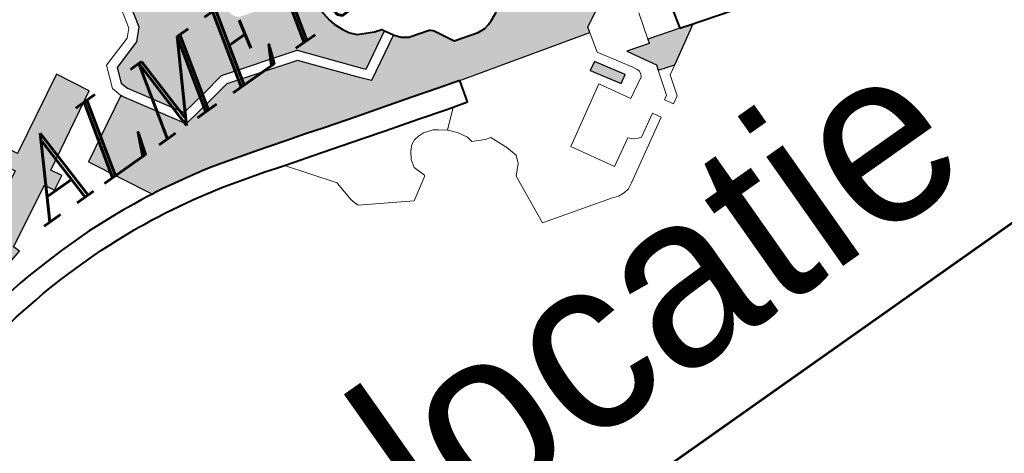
# Model space of a CAD drawing. Header units: metres. Extents: x 149090 to 149776, y 485756 to 486362.
# Tile 45 of 93: x 149588.63 to 149603.76, y 486275.52 to 486282.17. Entities that reach past the tile are written whole.
import ezdxf
from ezdxf.enums import TextEntityAlignment as Align

# ---------------------------------------------------------------- set-up
doc = ezdxf.new("R2010")
doc.units = ezdxf.units.M
doc.header["$MEASUREMENT"] = 0
for name, color, linetype, lineweight in [('WVB-pen-brm-dik 018', 6, 'Continuous', 13), ('WVB-pen-dik 035', 1, 'Continuous', 40), ('WVB-raster-20%', 254, 'Continuous', 30), ('WVB-raster-60%', 253, 'Continuous', 30), ('WVB-tekst-dik 035', 1, 'Continuous', 40), ('WVB-tekst-dik 050', 1, 'Continuous', 53)]:
    doc.layers.add(name, color=color, linetype=linetype, lineweight=lineweight)
doc.styles.add('1 200   cursief   0.18', font='ITALICS.shx', dxfattribs={"height": 0.36})
doc.styles.add('Style-WORKING', font='WORKING.shx')

# ---------------------------------------------------------------- blocks, each defined once
blk = doc.blocks.new('INZET')
at = {"layer": 'WVB-raster-20%', "extrusion": (0, 0, -1)}
for points in [[(0.099983, -0.109486), (0.098837, -0.108854), (0.098884, -0.108773), (0.099111, -0.108702), (0.099596, -0.108459), (0.099758, -0.108288), (0.099879, -0.108067), (0.099987, -0.107799), (0.10004, -0.107614), (0.100083, -0.107221), (0.100148, -0.106493), (0.100287, -0.1065), (0.102246, -0.105937), (0.102332, -0.105851), (0.102405, -0.105704), (0.102405, -0.105555), (0.102272, -0.10504), (0.101782, -0.103357), (0.101681, -0.103196), (0.101545, -0.103005), (0.101434, -0.102882), (0.10226, -0.102032), (0.10257, -0.102041), (0.104395, -0.102431), (0.104461, -0.102474), (0.104943, -0.104407), (0.105264, -0.104745), (0.1062, -0.105041), (0.106379, -0.105501), (0.106308, -0.105738), (0.105317, -0.107353), (0.104501, -0.107225), (0.103719, -0.107088), (0.101377, -0.107796), (0.10007, -0.109387)], [(0.093717, -0.112529), (0.093672, -0.112365), (0.093141, -0.112071), (0.092603, -0.112241), (0.092491, -0.112427), (0.092287, -0.111757), (0.091932, -0.111865), (0.091629, -0.112396), (0.091395, -0.111956), (0.091244, -0.111804), (0.091751, -0.110873), (0.092224, -0.111135), (0.092422, -0.111198), (0.092597, -0.111208), (0.092821, -0.111199), (0.092985, -0.11117), (0.095538, -0.110451), (0.09571, -0.110368), (0.095969, -0.110484), (0.096119, -0.110536), (0.096287, -0.110569), (0.096518, -0.110554), (0.097269, -0.11034), (0.097597, -0.109732), (0.09763, -0.109694), (0.097679, -0.10965), (0.097711, -0.109633), (0.098345, -0.10944), (0.098541, -0.109306), (0.098672, -0.109136), (0.098685, -0.109113), (0.100051, -0.109866), (0.100299, -0.10958), (0.101551, -0.108056), (0.103738, -0.107396), (0.104452, -0.107521), (0.105468, -0.10768), (0.106584, -0.105862), (0.106601, -0.105806), (0.10859, -0.106894), (0.107554, -0.108838), (0.107507, -0.108845), (0.107232, -0.108885), (0.10668, -0.108983), (0.106407, -0.109035), (0.105823, -0.109156), (0.105523, -0.109228), (0.104852, -0.109409), (0.10411, -0.109616), (0.10379, -0.109715), (0.103234, -0.109874), (0.102647, -0.110045), (0.102074, -0.110212), (0.101075, -0.110505), (0.100429, -0.110691), (0.099335, -0.111004), (0.098507, -0.111245), (0.097828, -0.111431)]]:
    blk.add_hatch(color=256, dxfattribs=at).paths.add_polyline_path(points)
at = {"layer": 'WVB-raster-20%'}
for points in [[(-0.114143, -0.108313), (-0.114302, -0.107476), (-0.114152, -0.107139), (-0.113965, -0.106943), (-0.113232, -0.106379), (-0.112891, -0.106497), (-0.112357, -0.106792), (-0.110586, -0.105826), (-0.11093, -0.10519), (-0.110485, -0.104949), (-0.110224, -0.105433), (-0.107849, -0.104134), (-0.107319, -0.105126), (-0.109682, -0.106438), (-0.109503, -0.106768), (-0.109947, -0.107009), (-0.110111, -0.106706), (-0.111974, -0.107708), (-0.111903, -0.107913), (-0.112545, -0.108081), (-0.112986, -0.108177), (-0.113674, -0.108272)], [(-0.09383, -0.114369), (-0.094375, -0.113489), (-0.094116, -0.113337), (-0.093572, -0.114216)], [(-0.092159, -0.114844), (-0.092669, -0.114689), (-0.092619, -0.114522), (-0.093117, -0.113657), (-0.092423, -0.11386), (-0.092381, -0.113721), (-0.09138, -0.11402), (-0.09097, -0.11414)]]:
    blk.add_hatch(color=256, dxfattribs=at).paths.add_polyline_path(points)
at = {"layer": 'WVB-pen-brm-dik 018'}
for p, q in [((-0.104723, -0.102288), (-0.105215, -0.104258)), ((-0.105215, -0.104258), (-0.104723, -0.102288)), ((-0.104943, -0.104407), (-0.104461, -0.102474)), ((-0.107849, -0.104134), (-0.110224, -0.105433)), ((-0.107319, -0.105126), (-0.107849, -0.104134)), ((-0.105215, -0.104258), (-0.105428, -0.104483)), ((-0.105428, -0.104483), (-0.105215, -0.104258)), ((-0.105428, -0.104483), (-0.106428, -0.104798)), ((-0.106428, -0.104798), (-0.105428, -0.104483)), ((-0.105264, -0.104745), (-0.104943, -0.104407)), ((-0.106428, -0.104798), (-0.106696, -0.105488)), ((-0.106696, -0.105488), (-0.106428, -0.104798)), ((-0.1062, -0.105041), (-0.105264, -0.104745)), ((-0.109682, -0.106438), (-0.107319, -0.105126)), ((-0.106379, -0.105501), (-0.1062, -0.105041)), ((-0.106696, -0.105488), (-0.106601, -0.105806)), ((-0.106601, -0.105806), (-0.106696, -0.105488)), ((-0.106308, -0.105738), (-0.106379, -0.105501)), ((-0.10859, -0.106894), (-0.106601, -0.105806)), ((-0.106601, -0.105806), (-0.106584, -0.105862)), ((-0.105317, -0.107353), (-0.106308, -0.105738)), ((-0.106584, -0.105862), (-0.105468, -0.10768)), ((-0.109503, -0.106768), (-0.109682, -0.106438)), ((-0.111974, -0.107708), (-0.110111, -0.106706)), ((-0.110111, -0.106706), (-0.109947, -0.107009)), ((-0.109947, -0.107009), (-0.109503, -0.106768)), ((-0.107554, -0.108838), (-0.10859, -0.106894)), ((-0.104501, -0.107225), (-0.105317, -0.107353)), ((-0.103719, -0.107088), (-0.104501, -0.107225)), ((-0.101377, -0.107796), (-0.103719, -0.107088)), ((-0.105468, -0.10768), (-0.104452, -0.107521)), ((-0.104452, -0.107521), (-0.103738, -0.107396)), ((-0.103738, -0.107396), (-0.101551, -0.108056)), ((-0.10007, -0.109387), (-0.101377, -0.107796)), ((-0.101551, -0.108056), (-0.100299, -0.10958)), ((-0.113242, -0.108825), (-0.112436, -0.108735)), ((-0.112436, -0.108735), (-0.112106, -0.108699)), ((-0.112106, -0.108699), (-0.111391, -0.10866)), ((-0.111391, -0.10866), (-0.110838, -0.108648)), ((-0.110838, -0.108648), (-0.110095, -0.108637)), ((-0.110095, -0.108637), (-0.109796, -0.108645)), ((-0.109796, -0.108645), (-0.109475, -0.10866)), ((-0.109475, -0.10866), (-0.109224, -0.108677)), ((-0.109224, -0.108677), (-0.108945, -0.108692)), ((-0.108945, -0.108692), (-0.108588, -0.108719)), ((-0.108588, -0.108719), (-0.10841, -0.108737)), ((-0.10841, -0.108737), (-0.108201, -0.108759)), ((-0.108201, -0.108759), (-0.107916, -0.108791)), ((-0.107916, -0.108791), (-0.107701, -0.108816)), ((-0.107701, -0.108816), (-0.107554, -0.108838)), ((-0.098837, -0.108854), (-0.099983, -0.109486)), ((-0.098685, -0.109113), (-0.098837, -0.108854)), ((-0.100051, -0.109866), (-0.098685, -0.109113)), ((-0.112359, -0.109431), (-0.11315, -0.109519)), ((-0.112049, -0.109397), (-0.112359, -0.109431)), ((-0.111365, -0.10936), (-0.112049, -0.109397)), ((-0.110825, -0.109348), (-0.111365, -0.10936)), ((-0.110114, -0.109337), (-0.110825, -0.109348)), ((-0.109822, -0.109345), (-0.110114, -0.109337)), ((-0.109515, -0.109359), (-0.109822, -0.109345)), ((-0.109267, -0.109376), (-0.109515, -0.109359)), ((-0.10899, -0.109391), (-0.109267, -0.109376)), ((-0.108648, -0.109417), (-0.10899, -0.109391)), ((-0.108482, -0.109433), (-0.108648, -0.109417)), ((-0.108278, -0.109455), (-0.108482, -0.109433)), ((-0.107995, -0.109486), (-0.108278, -0.109455)), ((-0.107793, -0.10951), (-0.107995, -0.109486)), ((-0.099983, -0.109486), (-0.10007, -0.109387)), ((-0.107609, -0.109537), (-0.107793, -0.10951)), ((-0.107344, -0.109576), (-0.107609, -0.109537)), ((-0.106806, -0.109672), (-0.107344, -0.109576)), ((-0.106542, -0.109721), (-0.106806, -0.109672)), ((-0.105975, -0.109839), (-0.106542, -0.109721)), ((-0.100299, -0.10958), (-0.100051, -0.109866)), ((-0.105696, -0.109906), (-0.105975, -0.109839)), ((-0.105038, -0.110084), (-0.105696, -0.109906)), ((-0.104308, -0.110288), (-0.105038, -0.110084)), ((-0.103983, -0.110388), (-0.104308, -0.110288)), ((-0.103738, -0.110458), (-0.103983, -0.110388)), ((-0.102721, -0.111825), (-0.103738, -0.110458)), ((-0.103738, -0.110458), (-0.102721, -0.111825)), ((-0.103428, -0.110547), (-0.103738, -0.110458)), ((-0.102842, -0.110717), (-0.103428, -0.110547)), ((-0.10227, -0.110883), (-0.102842, -0.110717)), ((-0.10127, -0.111177), (-0.10227, -0.110883)), ((-0.100622, -0.111364), (-0.10127, -0.111177)), ((-0.099529, -0.111676), (-0.100622, -0.111364)), ((-0.097828, -0.111431), (-0.098013, -0.112106)), ((-0.093717, -0.112529), (-0.097828, -0.111431)), ((-0.102715, -0.111865), (-0.102721, -0.111825)), ((-0.102721, -0.111825), (-0.102715, -0.111865)), ((-0.102675, -0.112491), (-0.102715, -0.111865)), ((-0.102715, -0.111865), (-0.102675, -0.112491)), ((-0.098698, -0.111919), (-0.099529, -0.111676)), ((-0.100169, -0.112186), (-0.100305, -0.112338)), ((-0.100305, -0.112338), (-0.100169, -0.112186)), ((-0.100016, -0.112114), (-0.100169, -0.112186)), ((-0.100169, -0.112186), (-0.100016, -0.112114)), ((-0.099848, -0.112098), (-0.100016, -0.112114)), ((-0.100016, -0.112114), (-0.099848, -0.112098)), ((-0.099664, -0.112106), (-0.099848, -0.112098)), ((-0.099848, -0.112098), (-0.099664, -0.112106)), ((-0.099375, -0.112194), (-0.099664, -0.112106)), ((-0.099664, -0.112106), (-0.099375, -0.112194)), ((-0.099249, -0.112282), (-0.099375, -0.112194)), ((-0.099375, -0.112194), (-0.099249, -0.112282)), ((-0.099015, -0.112463), (-0.098464, -0.111983)), ((-0.098464, -0.111983), (-0.099015, -0.112463)), ((-0.098464, -0.111983), (-0.098698, -0.111919)), ((-0.098013, -0.112106), (-0.098464, -0.111983)), ((-0.093141, -0.112071), (-0.093672, -0.112365)), ((-0.102627, -0.112643), (-0.102675, -0.112491)), ((-0.102675, -0.112491), (-0.102627, -0.112643)), ((-0.100305, -0.112338), (-0.100449, -0.112555)), ((-0.100449, -0.112555), (-0.100305, -0.112338)), ((-0.099015, -0.112463), (-0.099249, -0.112282)), ((-0.099249, -0.112282), (-0.099015, -0.112463)), ((-0.099, -0.112474), (-0.099015, -0.112463)), ((-0.099015, -0.112463), (-0.099, -0.112474)), ((-0.098792, -0.112715), (-0.099, -0.112474)), ((-0.099, -0.112474), (-0.098792, -0.112715)), ((-0.093672, -0.112365), (-0.093717, -0.112529)), ((-0.102587, -0.112764), (-0.102627, -0.112643)), ((-0.102627, -0.112643), (-0.102587, -0.112764)), ((-0.101107, -0.113645), (-0.102587, -0.112764)), ((-0.102587, -0.112764), (-0.101107, -0.113645)), ((-0.100449, -0.112555), (-0.100514, -0.112803)), ((-0.100514, -0.112803), (-0.100449, -0.112555)), ((-0.100514, -0.112803), (-0.100393, -0.11318)), ((-0.100393, -0.11318), (-0.100514, -0.112803)), ((-0.098639, -0.112995), (-0.098792, -0.112715)), ((-0.098792, -0.112715), (-0.098639, -0.112995)), ((-0.093717, -0.112529), (-0.093876, -0.113154)), ((-0.093876, -0.113154), (-0.093717, -0.112529)), ((-0.098607, -0.113172), (-0.098639, -0.112995)), ((-0.098639, -0.112995), (-0.098607, -0.113172)), ((-0.092381, -0.113721), (-0.092141, -0.11291)), ((-0.092141, -0.11291), (-0.092381, -0.113721)), ((-0.100393, -0.113204), (-0.101107, -0.113645)), ((-0.101107, -0.113645), (-0.100393, -0.113204)), ((-0.100393, -0.11318), (-0.100393, -0.113204)), ((-0.100393, -0.113204), (-0.100393, -0.11318)), ((-0.098239, -0.113364), (-0.098607, -0.113172)), ((-0.098607, -0.113172), (-0.098239, -0.113364)), ((-0.098054, -0.113412), (-0.098239, -0.113364)), ((-0.098239, -0.113364), (-0.098054, -0.113412)), ((-0.097838, -0.113949), (-0.098054, -0.113412)), ((-0.098054, -0.113412), (-0.097838, -0.113949)), ((-0.094375, -0.113489), (-0.094116, -0.113337)), ((-0.094116, -0.113337), (-0.093572, -0.114216)), ((-0.093876, -0.113154), (-0.09325, -0.114166)), ((-0.09325, -0.114166), (-0.093876, -0.113154)), ((-0.09138, -0.11402), (-0.091213, -0.11334)), ((-0.09383, -0.114369), (-0.094375, -0.113489)), ((-0.092619, -0.114522), (-0.093117, -0.113657)), ((-0.093117, -0.113657), (-0.092423, -0.11386)), ((-0.092423, -0.11386), (-0.092381, -0.113721)), ((-0.092381, -0.113721), (-0.09138, -0.11402)), ((-0.097734, -0.114307), (-0.097838, -0.113949)), ((-0.097838, -0.113949), (-0.097734, -0.114307)), ((-0.094403, -0.113981), (-0.096215, -0.115055)), ((-0.096215, -0.115055), (-0.094403, -0.113981)), ((-0.093856, -0.114909), (-0.094403, -0.113981)), ((-0.094403, -0.113981), (-0.093856, -0.114909)), ((-0.09783, -0.114548), (-0.097734, -0.114307)), ((-0.097734, -0.114307), (-0.09783, -0.114548)), ((-0.093572, -0.114216), (-0.09383, -0.114369)), ((-0.09325, -0.114166), (-0.093187, -0.114293)), ((-0.093187, -0.114293), (-0.09325, -0.114166)), ((-0.093187, -0.114293), (-0.093155, -0.114382)), ((-0.093155, -0.114382), (-0.093187, -0.114293)), ((-0.09097, -0.11414), (-0.092159, -0.114844)), ((-0.090823, -0.114183), (-0.09097, -0.11414)), ((-0.090085, -0.114401), (-0.090823, -0.114183)), ((-0.098111, -0.114828), (-0.09783, -0.114548)), ((-0.09783, -0.114548), (-0.098111, -0.114828)), ((-0.093211, -0.11455), (-0.093856, -0.114909)), ((-0.093856, -0.114909), (-0.093211, -0.11455)), ((-0.093171, -0.114478), (-0.093211, -0.11455)), ((-0.093211, -0.11455), (-0.093171, -0.114478)), ((-0.093155, -0.114382), (-0.093171, -0.114478)), ((-0.093171, -0.114478), (-0.093155, -0.114382)), ((-0.092669, -0.114689), (-0.092619, -0.114522)), ((-0.098271, -0.116464), (-0.098111, -0.114828)), ((-0.098111, -0.114828), (-0.098271, -0.116464)), ((-0.092898, -0.115461), (-0.092669, -0.114689)), ((-0.092669, -0.114689), (-0.092898, -0.115461)), ((-0.092159, -0.114844), (-0.092669, -0.114689)), ((-0.092159, -0.114844), (-0.092453, -0.115018)), ((-0.092453, -0.115018), (-0.092159, -0.114844)), ((-0.096215, -0.115055), (-0.095469, -0.11633)), ((-0.095469, -0.11633), (-0.096215, -0.115055)), ((-0.092453, -0.115018), (-0.092644, -0.115662)), ((-0.092644, -0.115662), (-0.092453, -0.115018)), ((-0.093039, -0.115543), (-0.092898, -0.115461)), ((-0.092898, -0.115461), (-0.093039, -0.115543)), ((-0.094268, -0.116068), (-0.093575, -0.115661)), ((-0.093575, -0.115661), (-0.094268, -0.116068)), ((-0.093575, -0.115661), (-0.093423, -0.11592)), ((-0.093423, -0.11592), (-0.093575, -0.115661)), ((-0.092883, -0.115799), (-0.093039, -0.115543)), ((-0.093039, -0.115543), (-0.092883, -0.115799)), ((-0.092644, -0.115662), (-0.092883, -0.115799)), ((-0.092883, -0.115799), (-0.092644, -0.115662)), ((-0.095469, -0.11633), (-0.094627, -0.115841)), ((-0.094627, -0.115841), (-0.095469, -0.11633)), ((-0.093423, -0.11592), (-0.095325, -0.117037)), ((-0.095325, -0.117037), (-0.093423, -0.11592)), ((-0.094627, -0.115841), (-0.094499, -0.115969)), ((-0.094499, -0.115969), (-0.094627, -0.115841)), ((-0.094499, -0.115969), (-0.094371, -0.116042)), ((-0.094371, -0.116042), (-0.094499, -0.115969)), ((-0.094371, -0.116042), (-0.094268, -0.116068)), ((-0.094268, -0.116068), (-0.094371, -0.116042)), ((-0.096101, -0.117073), (-0.098271, -0.116464)), ((-0.098271, -0.116464), (-0.096101, -0.117073)), ((-0.095325, -0.117037), (-0.095508, -0.117137)), ((-0.095508, -0.117137), (-0.095325, -0.117037)), ((-0.095892, -0.117137), (-0.096101, -0.117073)), ((-0.096101, -0.117073), (-0.095892, -0.117137)), ((-0.095692, -0.117153), (-0.095892, -0.117137)), ((-0.095892, -0.117137), (-0.095692, -0.117153)), ((-0.095508, -0.117137), (-0.095692, -0.117153)), ((-0.095692, -0.117153), (-0.095508, -0.117137))]:
    blk.add_line(p, q, dxfattribs=at)
at = {"layer": 'WVB-pen-dik 035', "flags": 128}
for points in [[(-0.100148, -0.106493), (-0.100083, -0.107221), (-0.10004, -0.107614), (-0.099987, -0.107799), (-0.099879, -0.108067), (-0.099758, -0.108288), (-0.099596, -0.108459), (-0.099111, -0.108702), (-0.098884, -0.108773), (-0.098837, -0.108854)], [(-0.110095, -0.108637), (-0.110838, -0.108648), (-0.111391, -0.10866), (-0.112106, -0.108699), (-0.112436, -0.108735), (-0.113242, -0.108825), (-0.113532, -0.10887), (-0.113857, -0.108925), (-0.114185, -0.108984), (-0.114656, -0.109074), (-0.114926, -0.109138), (-0.115251, -0.109212), (-0.115547, -0.109283), (-0.115851, -0.109367), (-0.116373, -0.109519), (-0.11676, -0.109637), (-0.117217, -0.109789), (-0.117688, -0.109936)], [(-0.107554, -0.108838), (-0.107701, -0.108816), (-0.107916, -0.108791), (-0.108201, -0.108759), (-0.10841, -0.108737), (-0.108588, -0.108719), (-0.108945, -0.108692), (-0.109224, -0.108677), (-0.109475, -0.10866), (-0.109796, -0.108645), (-0.110095, -0.108637)], [(-0.10379, -0.109715), (-0.10411, -0.109616), (-0.104852, -0.109409), (-0.105523, -0.109228), (-0.105823, -0.109156), (-0.106407, -0.109035), (-0.10668, -0.108983), (-0.107232, -0.108885), (-0.107507, -0.108845), (-0.107554, -0.108838)], [(-0.098837, -0.108854), (-0.098685, -0.109113)], [(-0.098685, -0.109113), (-0.098672, -0.109136), (-0.098541, -0.109306), (-0.098345, -0.10944), (-0.097711, -0.109633), (-0.097679, -0.10965), (-0.09763, -0.109694), (-0.097597, -0.109732), (-0.097269, -0.11034), (-0.096518, -0.110554), (-0.096287, -0.110569), (-0.096119, -0.110536), (-0.095969, -0.110484), (-0.09571, -0.110368)], [(-0.117768, -0.110695), (-0.117002, -0.110455), (-0.116547, -0.110304), (-0.116173, -0.11019), (-0.11566, -0.110041), (-0.115372, -0.109961), (-0.115091, -0.109893), (-0.114768, -0.10982), (-0.11451, -0.109759), (-0.114057, -0.109672), (-0.113736, -0.109614), (-0.113421, -0.109561), (-0.11315, -0.109519), (-0.112359, -0.109431), (-0.112049, -0.109397), (-0.111365, -0.10936), (-0.110825, -0.109348), (-0.110114, -0.109337)], [(-0.110114, -0.109337), (-0.109822, -0.109345), (-0.109515, -0.109359), (-0.109267, -0.109376), (-0.10899, -0.109391), (-0.108648, -0.109417), (-0.108482, -0.109433), (-0.108278, -0.109455), (-0.107995, -0.109486), (-0.107793, -0.10951), (-0.107609, -0.109537), (-0.107344, -0.109576), (-0.106806, -0.109672), (-0.106542, -0.109721), (-0.105975, -0.109839), (-0.105696, -0.109906), (-0.105038, -0.110084), (-0.104308, -0.110288), (-0.103983, -0.110388)], [(-0.097828, -0.111431), (-0.098507, -0.111245), (-0.099335, -0.111004), (-0.100429, -0.110691), (-0.101075, -0.110505), (-0.102074, -0.110212), (-0.102647, -0.110045), (-0.103234, -0.109874), (-0.10379, -0.109715)], [(-0.103983, -0.110388), (-0.103738, -0.110458)], [(-0.103738, -0.110458), (-0.103428, -0.110547), (-0.102842, -0.110717), (-0.10227, -0.110883), (-0.10127, -0.111177), (-0.100622, -0.111364), (-0.099529, -0.111676), (-0.098698, -0.111919), (-0.098464, -0.111983)], [(-0.098013, -0.112106), (-0.097828, -0.111431)], [(-0.098464, -0.111983), (-0.098013, -0.112106)], [(-0.091213, -0.11334), (-0.09138, -0.11402)], [(-0.09138, -0.11402), (-0.09097, -0.11414)], [(-0.09097, -0.11414), (-0.090823, -0.114183), (-0.090085, -0.114401), (-0.089075, -0.114686), (-0.088108, -0.11497), (-0.087403, -0.115172), (-0.086216, -0.115513), (-0.085263, -0.115782), (-0.084326, -0.116056), (-0.083192, -0.116387), (-0.082123, -0.116709), (-0.081238, -0.116972), (-0.080217, -0.11729), (-0.079866, -0.117402)]]:
    blk.add_lwpolyline(points, dxfattribs=at)
at = {"layer": 'WVB-raster-20%', "flags": 128}
for points in [[(-0.104461, -0.102474), (-0.104943, -0.104407), (-0.105264, -0.104745), (-0.1062, -0.105041), (-0.106379, -0.105501), (-0.106308, -0.105738), (-0.105317, -0.107353), (-0.104501, -0.107225), (-0.103719, -0.107088), (-0.101377, -0.107796), (-0.10007, -0.109387), (-0.099983, -0.109486), (-0.098837, -0.108854), (-0.098884, -0.108773), (-0.099111, -0.108702), (-0.099596, -0.108459), (-0.099758, -0.108288), (-0.099879, -0.108067), (-0.099987, -0.107799), (-0.10004, -0.107614), (-0.100083, -0.107221)], [(-0.09571, -0.110368), (-0.095969, -0.110484), (-0.096119, -0.110536), (-0.096287, -0.110569), (-0.096518, -0.110554), (-0.097269, -0.11034), (-0.097597, -0.109732), (-0.09763, -0.109694), (-0.097679, -0.10965), (-0.097711, -0.109633), (-0.098345, -0.10944), (-0.098541, -0.109306), (-0.098672, -0.109136), (-0.098685, -0.109113), (-0.100051, -0.109866), (-0.100299, -0.10958), (-0.101551, -0.108056), (-0.103738, -0.107396), (-0.104452, -0.107521), (-0.105468, -0.10768), (-0.106584, -0.105862), (-0.106601, -0.105806), (-0.10859, -0.106894), (-0.107554, -0.108838), (-0.107507, -0.108845), (-0.107232, -0.108885), (-0.10668, -0.108983), (-0.106407, -0.109035), (-0.105823, -0.109156), (-0.105523, -0.109228), (-0.104852, -0.109409), (-0.10411, -0.109616), (-0.10379, -0.109715), (-0.103234, -0.109874), (-0.102647, -0.110045), (-0.102074, -0.110212), (-0.101075, -0.110505), (-0.100429, -0.110691), (-0.099335, -0.111004), (-0.098507, -0.111245), (-0.097828, -0.111431), (-0.093717, -0.112529), (-0.093672, -0.112365), (-0.093141, -0.112071)]]:
    blk.add_lwpolyline(points, dxfattribs=at)
for points in [[(-0.109682, -0.106438), (-0.107319, -0.105126), (-0.107849, -0.104134), (-0.110224, -0.105433), (-0.110485, -0.104949), (-0.11093, -0.10519), (-0.110586, -0.105826), (-0.112357, -0.106792), (-0.112891, -0.106497), (-0.113232, -0.106379), (-0.113965, -0.106943), (-0.114152, -0.107139), (-0.114302, -0.107476), (-0.114143, -0.108313), (-0.113674, -0.108272), (-0.112986, -0.108177), (-0.112545, -0.108081), (-0.111903, -0.107913), (-0.111974, -0.107708), (-0.110111, -0.106706), (-0.109947, -0.107009), (-0.109503, -0.106768)], [(-0.093572, -0.114216), (-0.094116, -0.113337), (-0.094375, -0.113489), (-0.09383, -0.114369)], [(-0.092159, -0.114844), (-0.09097, -0.11414), (-0.09138, -0.11402), (-0.092381, -0.113721), (-0.092423, -0.11386), (-0.093117, -0.113657), (-0.092619, -0.114522), (-0.092669, -0.114689)]]:
    blk.add_lwpolyline(points, close=True, dxfattribs=at)
at = {"layer": 'WVB-tekst-dik 035', "style": '1 200   cursief   0.18'}
blk.add_text('ALMERE-HAVEN', height=0.0024, dxfattribs=at).set_placement((-0.110631, -0.107726))

msp = doc.modelspace()

# ---------------------------------------------------------------- linework, layer by layer
at = {"layer": 'WVB-tekst-dik 050'}
msp.add_line((149594.482, 486272.434), (149605.426, 486280.151), dxfattribs=at)

# ---------------------------------------------------------------- block references
at = {"layer": 'WVB-raster-60%', "xscale": 500.0000000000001, "yscale": 500.0000000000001, "zscale": 500.0000000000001, "rotation": 35.19028839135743}
msp.add_blockref('INZET', (149603.259, 486354.964), dxfattribs=at)

# ---------------------------------------------------------------- texts
at = {"layer": 'WVB-tekst-dik 050', "linetype": 'Continuous', "style": 'Style-WORKING', "width": 0.983051}
msp.add_text('locatie', height=2.6663, rotation=35.1903, dxfattribs=at).set_placement((149598.409, 486278.003), align=Align.MIDDLE_CENTER)

doc.saveas('drawing.dxf')
